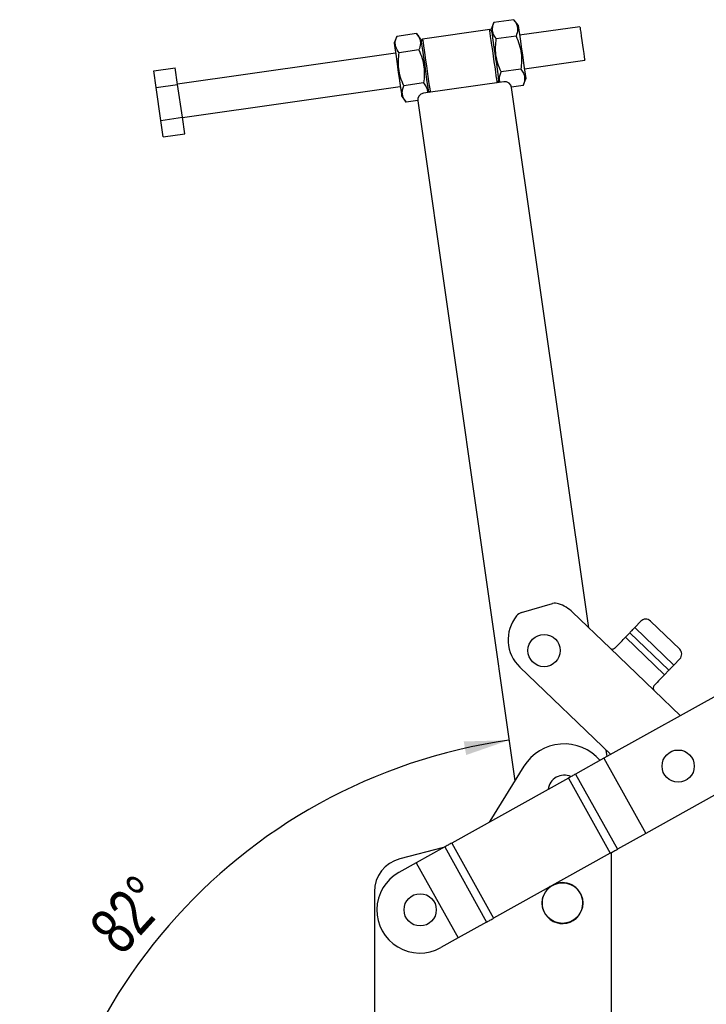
# Model space of a CAD drawing. Extents: x 66 to 759, y 83 to 592.
# Tile 11 of 23: x 66 to 167, y 420 to 565. Entities that reach past the tile are written whole.
import ezdxf

# ---------------------------------------------------------------- set-up
doc = ezdxf.new("R2010")
doc.units = 0
doc.header["$LTSCALE"] = 2
doc.layers.get('0').update_dxf_attribs({"linetype": 'CONTINUOUS'})
doc.styles.add('SLDTEXTSTYLE0', font='TXT', dxfattribs={"width": 0.75})
doc.dimstyles.new('SLDDIMSTYLE4', dxfattribs={"dimtxt": 7, "dimasz": 6.604, "dimexe": 0, "dimexo": 0.0625, "dimgap": 1.75, "dimtad": 1, "dimdec": 4, "dimlfac": 4, "dimzin": 12, "dimtxsty": 'SLDTEXTSTYLE0', "dimsah": 1, "dimcen": 0.09, "dimazin": 3, "dimtfac": 1, "dimtdec": 0, "dimtofl": 0, "dimtmove": 0, "dimatfit": 3, "dimtolj": 1, "dimtzin": 12})

# ---------------------------------------------------------------- blocks, each defined once
blk = doc.blocks.new('_D_7')
at = {"color": 179, "linetype": 'CONTINUOUS'}
blk.add_line((118.76, 377.85), (65.88, 377.85), dxfattribs=at)
blk.add_arc((149.66, 377.85), 81.77, 98.1152, 180, dxfattribs=at)
for points in [[(138.11, 458.8), (131.44, 458.61), (131.8, 456.61)], [(67.88, 377.85), (69.17, 384.4), (67.13, 384.48)]]:
    blk.add_solid(points, dxfattribs=at)
at = {"color": 179, "linetype": 'CONTINUOUS', "insert": (75.75, 431.51, 0.05), "char_height": 7, "attachment_point": 1, "rotation": 47.8049, "style": 'SLDTEXTSTYLE0'}
blk.add_mtext('82°', dxfattribs=at)

msp = doc.modelspace()

# ---------------------------------------------------------------- linework, layer by layer
at = {"color": 7, "linetype": 'CONTINUOUS'}
for p, q in [((135.903223, 564.800413), (135.512641, 563.828067)), ((138.825797, 565.217154), (135.903223, 564.800413)), ((139.472586, 564.392725), (138.825797, 565.217154)), ((124.470997, 563.170271), (121.548424, 562.75353)), ((125.117787, 562.345834), (124.470997, 563.170271)), ((135.269556, 563.761839), (125.369695, 562.350193)), ((135.552344, 563.549632), (135.269556, 563.761839)), ((148.594208, 564.178222), (139.684333, 562.907742)), ((121.548424, 562.75353), (121.157842, 561.781177)), ((125.369695, 562.350193), (125.157489, 562.067406)), ((139.172177, 562.787981), (136.249604, 562.371248)), ((121.369589, 560.296202), (89.19504, 555.708358)), ((124.817378, 560.741098), (121.894805, 560.324365)), ((140.390155, 557.957815), (149.30003, 559.228295)), ((85.687232, 557.639995), (88.855189, 558.091724)), ((86.033613, 555.21083), (85.687232, 557.639995)), ((89.20157, 555.662559), (88.855189, 558.091724)), ((139.864939, 557.929651), (136.942366, 557.512911)), ((86.033613, 555.21083), (89.20157, 555.662559)), ((89.894329, 550.804222), (89.20157, 555.662559)), ((125.51014, 555.882768), (122.587566, 555.466028)), ((137.380035, 556.044982), (125.500202, 554.351011)), ((136.390049, 555.903824), (136.602255, 556.18661)), ((140.21132, 555.500479), (140.601902, 556.472832)), ((86.726376, 550.352493), (86.033613, 555.21083)), ((89.900859, 550.758423), (122.075411, 555.346267)), ((126.2074, 554.704384), (126.490188, 554.492177)), ((140.21132, 555.500479), (138.500676, 555.256554)), ((149.887174, 475.416381), (138.511186, 555.196168)), ((122.287158, 553.861292), (122.933947, 553.036863)), ((124.64459, 553.280787), (122.933947, 553.036863)), ((124.65138, 553.219864), (138.973165, 452.781209)), ((86.726376, 550.352493), (89.894329, 550.804222)), ((87.072757, 547.923328), (86.726376, 550.352493)), ((90.24071, 548.375057), (89.894329, 550.804222)), ((87.072757, 547.923328), (90.24071, 548.375057)), ((139.980647, 477.654477), (144.546528, 478.977382)), ((153.051155, 472.377805), (147.515516, 477.694038)), ((157.57686, 476.368444), (156.685612, 475.440412)), ((163.31832, 472.241019), (158.990784, 476.397032)), ((155.950925, 474.675405), (155.309722, 474.00774)), ((155.950925, 474.675405), (161.720971, 469.134055)), ((156.685612, 475.440412), (162.455658, 469.899063)), ((155.309722, 474.00774), (161.079769, 468.46639)), ((153.051155, 472.377805), (159.542457, 466.143786)), ((162.455658, 469.899063), (163.346906, 470.827094)), ((139.722993, 469.57991), (153.141097, 456.693633)), ((161.079769, 468.46639), (161.720971, 469.134055)), ((171.656676, 467.013092), (152.140896, 456.136181)), ((163.418327, 462.421537), (159.542457, 466.143786)), ((152.599905, 456.392005), (152.4642, 457.343701)), ((152.138712, 456.134964), (147.932034, 453.790417)), ((152.138712, 456.134964), (158.321493, 445.041578)), ((152.140896, 456.136181), (158.323676, 445.042795)), ((177.839455, 455.919706), (158.323676, 445.042795)), ((140.322522, 454.948174), (135.270191, 446.834514)), ((147.932034, 453.790417), (154.114813, 442.69703)), ((146.892574, 453.211085), (129.663268, 443.608516)), ((146.892574, 453.211085), (153.075355, 442.117698)), ((135.270191, 446.834514), (135.16965, 446.677439)), ((158.321493, 445.041578), (154.114813, 442.69703)), ((129.663268, 443.608516), (135.846048, 432.515129)), ((128.453609, 442.934326), (122.004917, 441.262465)), ((128.623809, 443.029184), (124.41713, 440.684637)), ((128.623809, 443.029184), (134.806589, 431.935798)), ((153.075355, 442.117698), (135.846048, 432.515129)), ((153.259712, 380.345257), (153.259712, 442.220449)), ((124.414946, 440.68342), (121.865912, 439.262744)), ((124.414946, 440.68342), (130.597727, 429.590033)), ((124.41713, 440.684637), (130.59991, 429.591251)), ((118.259712, 436.422476), (118.259712, 380.345257)), ((134.806589, 431.935798), (130.59991, 429.591251)), ((130.597727, 429.590033), (128.048693, 428.169356))]:
    msp.add_line(p, q, dxfattribs=at)
at = {"color": 7, "linetype": 'CONTINUOUS', "flags": 128}
for points in [[(139.472586, 564.392725), (139.484925, 564.306186), (139.521403, 564.05037), (139.580426, 563.636439), (139.659414, 563.082495), (139.754915, 562.412748), (139.862755, 561.656469), (139.978221, 560.846703), (140.096267, 560.018854), (140.211733, 559.209087), (140.319573, 558.452809), (140.415074, 557.783061), (140.494062, 557.229118), (140.553084, 556.815186), (140.589563, 556.55937), (140.601902, 556.472832)], [(135.829803, 559.832828), (135.713321, 560.649717), (135.60193, 561.430903), (135.500498, 562.142239), (135.413458, 562.752651), (135.344615, 563.235448), (135.296977, 563.56954), (135.272625, 563.740315), (135.269556, 563.761839)], [(135.512641, 563.828067), (135.52498, 563.741529), (135.561459, 563.485706), (135.620481, 563.071781), (135.699469, 562.517838), (135.79497, 561.848091), (135.90281, 561.091812), (136.018276, 560.282046), (136.136322, 559.454197), (136.251788, 558.64443), (136.359628, 557.888144), (136.455129, 557.218397), (136.534117, 556.664461), (136.59314, 556.250529), (136.629618, 555.994713), (136.637546, 555.93911)], [(148.594208, 564.178222), (148.5943, 564.177582), (148.60955, 564.070629), (148.649837, 563.788095), (148.712172, 563.35094), (148.791932, 562.791587), (148.883202, 562.151515), (148.979211, 561.478199), (149.072841, 560.821572), (149.157147, 560.230339), (149.225875, 559.748346), (149.27393, 559.411333), (149.297747, 559.244306), (149.30003, 559.228295)], [(121.157842, 561.781177), (121.170181, 561.694646), (121.206659, 561.438823), (121.265682, 561.024898), (121.34467, 560.470955), (121.440171, 559.801207), (121.548011, 559.044929), (121.663477, 558.235162), (121.781523, 557.407306), (121.896988, 556.597547), (122.004829, 555.841261), (122.10033, 555.171514), (122.179318, 554.61757), (122.23834, 554.203646), (122.274819, 553.947823), (122.287158, 553.861292)], [(125.117787, 562.345834), (125.130126, 562.259303), (125.166604, 562.00348), (125.225627, 561.589555), (125.304615, 561.035612), (125.400115, 560.365865), (125.507956, 559.609586), (125.623421, 558.79982), (125.741467, 557.971963), (125.856934, 557.162204), (125.964773, 556.405918), (126.060274, 555.736171), (126.139262, 555.182227), (126.198285, 554.768303), (126.234763, 554.51248), (126.242691, 554.456884)], [(125.369695, 562.350193), (125.372763, 562.328668), (125.397115, 562.157893), (125.444754, 561.823802), (125.513597, 561.341004), (125.600637, 560.7306), (125.702068, 560.019256), (125.81346, 559.23807), (125.929941, 558.421181)], [(136.390049, 555.903824), (136.38698, 555.925348), (136.362629, 556.096123), (136.31499, 556.430207), (136.246147, 556.913005), (136.159107, 557.523416), (136.057675, 558.23476), (135.946284, 559.015939), (135.829803, 559.832828)], [(125.929941, 558.421181), (126.046423, 557.604299), (126.157814, 556.823114), (126.259246, 556.111769), (126.346285, 555.501366), (126.415128, 555.018561), (126.462768, 554.684477), (126.487119, 554.513702), (126.490188, 554.492177)], [(155.950925, 474.675405), (156.026474, 474.754072), (156.108373, 474.83935), (156.195829, 474.930416), (156.288002, 475.026393), (156.384005, 475.126357), (156.482911, 475.229347), (156.583772, 475.33437), (156.685612, 475.440412)], [(153.819206, 472.455709), (154.027636, 472.672741), (154.232212, 472.885759), (154.431653, 473.093432), (154.624712, 473.294459), (154.810181, 473.487583), (154.9869, 473.671594), (155.153761, 473.845343), (155.309722, 474.00774)], [(162.455658, 469.899063), (162.353818, 469.793019), (162.252958, 469.687997), (162.154051, 469.585008), (162.058049, 469.485043), (161.965876, 469.389066), (161.878419, 469.298), (161.796522, 469.212723), (161.720971, 469.134055)], [(161.079769, 468.46639), (160.923808, 468.303992), (160.756946, 468.130244), (160.58023, 467.946233), (160.39476, 467.753109), (160.201701, 467.552082), (160.002258, 467.344409), (159.797682, 467.13139), (159.589252, 466.914358)], [(147.932034, 453.790417), (147.812056, 453.723549), (147.688142, 453.654486), (147.560821, 453.583526), (147.430638, 453.510969), (147.298151, 453.43713), (147.163927, 453.362321), (147.028542, 453.286866), (146.892574, 453.211085)], [(158.321493, 445.041578), (158.321744, 445.041719), (158.322005, 445.041863), (158.322272, 445.042012), (158.322545, 445.042165), (158.322825, 445.04232), (158.323106, 445.042477), (158.323391, 445.042636), (158.323676, 445.042795)], [(129.663268, 443.608516), (129.5273, 443.532736), (129.391914, 443.45728), (129.257691, 443.382472), (129.125204, 443.308632), (128.995021, 443.236076), (128.8677, 443.165115), (128.743786, 443.096052), (128.623809, 443.029184)], [(153.075355, 442.117698), (153.211322, 442.19348), (153.346709, 442.268934), (153.480931, 442.343743), (153.613419, 442.417582), (153.743601, 442.49014), (153.870922, 442.561099), (153.994837, 442.630162), (154.114813, 442.69703)], [(124.41713, 440.684637), (124.416878, 440.684497), (124.416617, 440.684352), (124.41635, 440.684203), (124.416076, 440.68405), (124.415798, 440.683895), (124.415517, 440.683737), (124.415232, 440.683579), (124.414946, 440.68342)], [(134.806589, 431.935798), (134.926566, 432.002665), (135.050481, 432.071728), (135.177802, 432.142689), (135.307984, 432.215245), (135.440471, 432.289086), (135.574695, 432.363893), (135.71008, 432.439349), (135.846048, 432.515129)]]:
    msp.add_lwpolyline(points, dxfattribs=at)
at = {"color": 7, "linetype": 'CONTINUOUS'}
for centre, radius in [((143.297934, 472.039162), 2.38125), ((163.092447, 454.970265), 2.38125), ((146.009712, 434.74526), 3), ((125.009712, 433.74526), 2.38125)]:
    msp.add_circle(centre, radius, dxfattribs=at)
for centre, radius, start, end in [((137.5212, 555.055), 1, 8.11523472, 98.11523472), ((125.641366, 553.361026), 1, 98.11523472, 188.11523472), ((144.963965, 477.536638), 1.5, 70.97441378, 106.15826144), ((143.619255, 473.636974), 5.625, 46.15826144, 70.97441378), ((143.619255, 473.636974), 5.625, 141.3421091, 226.15826144), ((140.398085, 476.213733), 1.5, 106.15826144, 141.3421091), ((158.298116, 475.675775), 1, 46.15826144, 136.15826144), ((162.625651, 471.519763), 1, 316.15826144, 46.15826144), ((146.262388, 451.249452), 6.997324, 40.72991484, 148.08970851), ((152.388593, 455.689304), 0.510934, 118.99897028, 119.27924424), ((146.262388, 451.249452), 2.38125, 65.34162922, 172.92365442), ((123.259712, 436.422476), 5, 104.53427233, 180), ((124.957302, 433.71605), 6.35, 119.13264182, 299.13264182), ((146.009712, 434.74526), 3.025, 0, 111.7613348), ((146.009712, 434.74526), 3.025, 126.50394884, 0), ((130.561286, 429.657917), 0.077046, 298.22748827, 300.08693604)]:
    msp.add_arc(centre, radius, start, end, dxfattribs=at)
for points, knots in [([(136.249604, 562.371248), (136.057883, 562.654116), (135.739189, 563.12432), (135.650351, 563.861466), (135.748405, 564.389944), (135.867371, 564.705359), (135.903223, 564.800413)], [0, 0, 0, 0, 0.3793845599, 0.6306427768, 0.8886896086, 1, 1, 1, 1]), ([(138.825797, 565.217154), (138.886789, 565.135904), (139.085653, 564.870992), (139.329155, 564.391525), (139.453511, 563.659205), (139.277183, 563.113159), (139.172177, 562.787981)], [0, 0, 0, 0, 0.1113118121, 0.3629256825, 0.6206140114, 1, 1, 1, 1]), ([(124.470997, 563.170271), (124.53199, 563.08902), (124.730853, 562.824109), (124.974356, 562.344642), (125.098712, 561.612322), (124.922384, 561.066276), (124.817378, 560.741098)], [0, 0, 0, 0, 0.1113118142, 0.3629256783, 0.6206140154, 1, 1, 1, 1]), ([(121.894805, 560.324365), (121.703084, 560.607232), (121.384391, 561.077436), (121.295552, 561.814586), (121.393606, 562.34305), (121.512572, 562.658473), (121.548424, 562.75353)], [0, 0, 0, 0, 0.3793845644, 0.6306427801, 0.8886888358, 1, 1, 1, 1]), ([(136.942366, 557.512911), (136.773698, 557.919105), (136.432707, 558.740298), (136.172325, 559.991917), (136.117988, 561.216124), (136.205465, 561.983862), (136.249604, 562.371248)], [0, 0, 0, 0, 0.264605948, 0.5349475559, 0.7653434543, 1, 1, 1, 1]), ([(139.172177, 562.787981), (139.340845, 562.38179), (139.681837, 561.560599), (139.942218, 560.308982), (139.996555, 559.084776), (139.909078, 558.317037), (139.864939, 557.929651)], [0, 0, 0, 0, 0.2646049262, 0.5349469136, 0.765343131, 1, 1, 1, 1]), ([(122.587566, 555.466028), (122.418898, 555.872219), (122.077904, 556.693412), (121.817528, 557.945032), (121.763188, 559.169241), (121.850666, 559.936979), (121.894805, 560.324365)], [0, 0, 0, 0, 0.2646045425, 0.5349475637, 0.765343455, 1, 1, 1, 1]), ([(124.817378, 560.741098), (124.986046, 560.334906), (125.32704, 559.513714), (125.587418, 558.262097), (125.641756, 557.03789), (125.554279, 556.270154), (125.51014, 555.882768)], [0, 0, 0, 0, 0.2646049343, 0.5349483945, 0.7653431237, 1, 1, 1, 1]), ([(136.831729, 555.966803), (136.790603, 556.087262), (136.686786, 556.391351), (136.736699, 556.915651), (136.873393, 557.312612), (136.942366, 557.512911)], [0, 0, 0, 0, 0.2452771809, 0.6191809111, 1, 1, 1, 1]), ([(139.864939, 557.929651), (140.003543, 557.734292), (140.283757, 557.339338), (140.454085, 556.719257), (140.422339, 556.098752), (140.282088, 555.701118), (140.21132, 555.500479)], [0, 0, 0, 0, 0.2646051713, 0.5349474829, 0.7653427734, 1, 1, 1, 1]), ([(125.51014, 555.882768), (125.646082, 555.687171), (125.920914, 555.291736), (126.089409, 554.795417), (126.064233, 554.499014), (126.058423, 554.430613)], [0, 0, 0, 0, 0.42951886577, 0.86835055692, 1, 1, 1, 1]), ([(122.933947, 553.036863), (122.795343, 553.232218), (122.515128, 553.627166), (122.344802, 554.247258), (122.376546, 554.867762), (122.516798, 555.265391), (122.587566, 555.466028)], [0, 0, 0, 0, 0.2646046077, 0.534947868, 0.7653433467, 1, 1, 1, 1]), ([(153.051155, 472.377805), (153.099176, 472.344328), (153.164768, 472.298602), (153.258134, 472.254919), (153.333891, 472.239694), (153.42914, 472.254769), (153.600589, 472.316343), (153.726825, 472.396817), (153.819206, 472.455709)], [0, 0, 0, 0, 0.2052782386, 0.2803967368, 0.3608996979, 0.4726786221, 0.6140992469, 1, 1, 1, 1]), ([(159.589252, 466.914358), (159.545041, 466.851505), (159.462496, 466.734151), (159.409695, 466.527998), (159.434472, 466.321515), (159.505353, 466.204855), (159.542457, 466.143786)], [0, 0, 0, 0, 0.27601628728, 0.51534746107, 0.74629631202, 1, 1, 1, 1])]:
    msp.add_open_spline(points, degree=3, knots=knots, dxfattribs=at)

# ---------------------------------------------------------------- dimensions: what is measured, and where the dimension line sits
at = {"color": 179, "linetype": 'CONTINUOUS'}
dim = msp.add_angular_dim_2l(base=(87.888675, 431.431954), line1=((139.332485, 450.261301), (124.65138, 553.219861)), line2=((120.759712, 377.84526), (150.759712, 377.84526)), dimstyle='SLDDIMSTYLE4', dxfattribs=at)
dim.commit()
dim.dimension.update_dxf_attribs({"geometry": '_D_7', "text_midpoint": (89.074949, 432.769556), "dimtype": 162})

doc.saveas('drawing.dxf')
